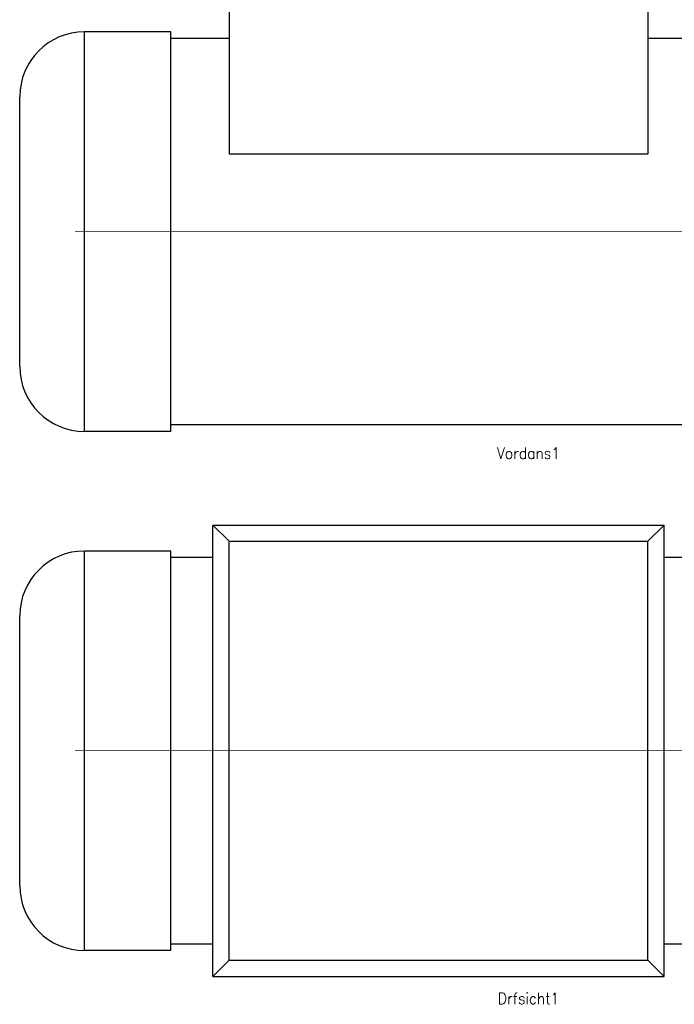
# Model space of a CAD drawing. Header units: inches. Extents: x -493 to 473, y -244 to 299.
# Tile 2 of 76: x -334 to -132, y -244 to 59. Entities that reach past the tile are written whole.
import ezdxf

# ---------------------------------------------------------------- set-up
doc = ezdxf.new("R2010")
doc.units = ezdxf.units.IN
doc.linetypes.add('DOT_CENTER', pattern=[14, 12, -1, 0, -1])
doc.layers.add('1', color=7, linetype='Continuous')
doc.styles.add('CONVERTER_11', font='txt.shx', dxfattribs={"width": 0.9})

# ---------------------------------------------------------------- blocks, each defined once
blk = doc.blocks.new('014_G23_G27_BF_B3_B14_Motor_Bgr_63_EEXDe_1_1__2', base_point=(-333.5, -235.09))
at = {"color": 7, "linetype": 'Continuous'}
for p, q in [((-274, -96.09), (-135, -96.09)), ((-274, -235.09), (-274, -96.09)), ((-274, -96.09), (-269, -101.09)), ((-135, -96.09), (-140, -101.09)), ((-135, -235.09), (-135, -96.09)), ((-286.91, -104.09), (-313.5, -104.09)), ((-286.91, -106.09), (-286.91, -104.09)), ((-274, -106.09), (-286.91, -106.09)), ((-286.91, -225.09), (-286.91, -106.09)), ((-121.5, -106.09), (-135, -106.09)), ((-333.5, -207.09), (-333.5, -124.09)), ((-286.91, -227.09), (-313.5, -227.09)), ((-274, -225.09), (-286.91, -225.09)), ((-286.91, -227.09), (-286.91, -225.09)), ((-121.5, -225.09), (-135, -225.09)), ((-269, -230.09), (-274, -235.09)), ((-140, -230.09), (-135, -235.09)), ((-274, -235.09), (-135, -235.09))]:
    blk.add_line(p, q, dxfattribs=at)
at = {"color": 1, "linetype": 'Continuous'}
for p, q in [((-269, -101.09), (-140, -101.09)), ((-269, -230.09), (-269, -101.09)), ((-140, -230.09), (-140, -101.09)), ((-313.5, -227.09), (-313.5, -104.09)), ((-269, -230.09), (-140, -230.09))]:
    blk.add_line(p, q, dxfattribs=at)
at = {"color": 7, "linetype": 'Continuous'}
for centre, start, end in [((-313.5, -124.09), 90, 180), ((-313.5, -207.09), 180, -90)]:
    blk.add_arc(centre, 20, start, end, dxfattribs=at)
at = {"layer": '1', "color": 30, "linetype": 'DOT_CENTER', "const_width": 0.25}
blk.add_lwpolyline([(-108.5, -165.59), (-316.5, -165.59)], dxfattribs=at)
blk = doc.blocks.new('Drfsicht1', base_point=(-176.75, -165.59))
blk.add_blockref('014_G23_G27_BF_B3_B14_Motor_Bgr_63_EEXDe_1_1__2', (-333.5, -235.09))
at = {"layer": '1', "color": 1, "insert": (-176.75, -240.09), "char_height": 3.5, "attachment_point": 2, "line_spacing_factor": 1.320528, "style": 'CONVERTER_11'}
blk.add_mtext('Drfsicht1', dxfattribs=at)
blk = doc.blocks.new('014_G23_G27_BF_B3_B14_Motor_Bgr_63_EEXDe_1_1__5', base_point=(-333.5, -67.26))
at = {"color": 7, "linetype": 'Continuous'}
for p, q in [((-269, 63.24), (-269, 53.74)), ((-140, 63.24), (-140, 53.74)), ((-286.91, 55.74), (-313.5, 55.74)), ((-286.91, 53.74), (-286.91, 55.74)), ((-286.91, -65.26), (-286.91, 53.74)), ((-269, 53.74), (-286.91, 53.74)), ((-269, 53.74), (-269, 18.12)), ((-121.5, 53.74), (-140, 53.74)), ((-140, 53.74), (-140, 18.12)), ((-333.5, -47.26), (-333.5, 35.74)), ((-140, 18.12), (-269, 18.12)), ((-121.5, -65.26), (-286.91, -65.26)), ((-286.91, -67.26), (-286.91, -65.26)), ((-286.91, -67.26), (-313.5, -67.26))]:
    blk.add_line(p, q, dxfattribs=at)
at = {"color": 1, "linetype": 'Continuous'}
blk.add_line((-313.5, -67.26), (-313.5, 55.74), dxfattribs=at)
at = {"color": 7, "linetype": 'Continuous'}
for centre, start, end in [((-313.5, 35.74), 90, 180), ((-313.5, -47.26), 180, -90)]:
    blk.add_arc(centre, 20, start, end, dxfattribs=at)
at = {"layer": '1', "color": 30, "linetype": 'DOT_CENTER', "const_width": 0.25}
blk.add_lwpolyline([(-108.5, -5.76), (-316.5, -5.76)], dxfattribs=at)
blk = doc.blocks.new('Vordans1', base_point=(-176.75, 32))
blk.add_blockref('014_G23_G27_BF_B3_B14_Motor_Bgr_63_EEXDe_1_1__5', (-333.5, -67.26))
at = {"layer": '1', "color": 1, "insert": (-176.75, -72.24), "char_height": 3.5, "attachment_point": 2, "line_spacing_factor": 1.320528, "style": 'CONVERTER_11'}
blk.add_mtext('Vordans1', dxfattribs=at)

msp = doc.modelspace()

# ---------------------------------------------------------------- block references
for name, p in [('Vordans1', (-176.75, 32)), ('Drfsicht1', (-176.75, -165.59))]:
    msp.add_blockref(name, p)

doc.saveas('drawing.dxf')
